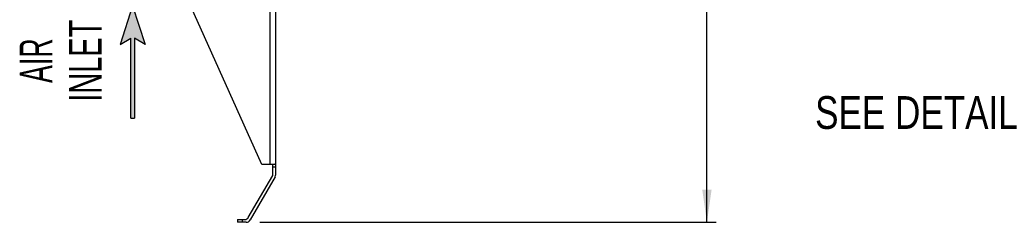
# Model space of a CAD drawing. Extents: x 0 to 594, y 0 to 420.
# Tile 11 of 157: x 202 to 307, y 132 to 154. Entities that reach past the tile are written whole.
import ezdxf
from ezdxf.enums import TextEntityAlignment as Align

# ---------------------------------------------------------------- set-up
doc = ezdxf.new("R2010")
doc.units = 0
doc.header["$LTSCALE"] = 32.67
doc.layers.get('0').update_dxf_attribs({"linetype": 'CONTINUOUS'})
doc.styles.get("Standard").update_dxf_attribs({"font": 'txt', "width": 0.8})
doc.styles.add('TEXTSTYLE_1', font='txt', dxfattribs={"width": 0.8})
doc.dimstyles.get("Standard").update_dxf_attribs({"dimtxt": 2.5, "dimasz": 2.5, "dimexe": 1.25, "dimexo": 0.625, "dimtad": 1, "dimcen": 2.5, "dimazin": 3, "dimtfac": 1, "dimtmove": 0, "dimatfit": 3})

# ---------------------------------------------------------------- blocks, each defined once
blk = doc.blocks.new('_FILLED')
at = {"color": 0, "linetype": 'BYBLOCK'}
blk.add_solid([(0, 0), (-1, 0.143), (-1, -0.143)], dxfattribs=at)
blk = doc.blocks.new('*D9')
at = {"color": 2, "linetype": 'CONTINUOUS'}
for p, q in [((246.75, 293.45), (255.52, 293.45)), ((258.79, 293.45), (276.6, 293.45)), ((275.6, 293.45), (275.6, 212.95)), ((275.6, 132.45), (275.6, 212.95)), ((227.86, 132.45), (276.6, 132.45))]:
    blk.add_line(p, q, dxfattribs=at)
at = {"color": 2, "linetype": 'CONTINUOUS', "xscale": 3.5, "yscale": 3.5, "zscale": 3.5}
for p, rotation in [((275.6, 293.45), 90), ((275.6, 132.45), 270)]:
    blk.add_blockref('_FILLED', p, dxfattribs=dict(at, rotation=rotation))
at = {"color": 5, "linetype": 'CONTINUOUS', "width": 0.8}
blk.add_text('805', height=3.5, rotation=90, dxfattribs=at).set_placement((274.72, 218.77))
blk = doc.blocks.new('ARROW_BL4', base_point=(214.27, 149.57))
at = {"color": 7, "linetype": 'CONTINUOUS'}
for p, q in [((214.27, 155.57), (212.95, 151.44)), ((214.27, 155.57), (215.59, 151.44)), ((212.95, 151.44), (214.07, 152.11)), ((214.07, 143.57), (214.07, 152.11)), ((214.47, 152.11), (214.47, 143.57)), ((215.59, 151.44), (214.47, 152.11)), ((214.07, 143.57), (214.47, 143.57))]:
    blk.add_line(p, q, dxfattribs=at)
for points in [[(212.95, 151.44), (214.27, 155.57), (214.07, 152.11)], [(214.07, 152.11), (214.27, 155.57), (214.47, 152.11)], [(214.27, 155.57), (215.59, 151.44), (214.47, 152.11)], [(214.07, 143.57), (214.07, 152.11), (214.47, 152.11)], [(214.47, 152.11), (214.47, 143.57), (214.07, 143.57)]]:
    blk.add_solid(points, dxfattribs=at)

msp = doc.modelspace()

# ---------------------------------------------------------------- linework, layer by layer
at = {"color": 7, "linetype": 'CONTINUOUS'}
for p, q in [((228.954, 138.632), (228.954, 165.632)), ((229.554, 137.566), (229.554, 165.932)), ((228.054, 138.632), (217.254, 162.774)), ((229.473, 138.632), (228.054, 138.632)), ((229.254, 137.566), (229.254, 138.632)), ((229.554, 138.332), (229.254, 138.332)), ((229.554, 138.732), (229.473, 138.732)), ((229.473, 138.732), (229.473, 138.632)), ((226.62, 132.95), (229.227, 137.466)), ((229.487, 137.316), (226.822, 132.7)), ((225.477, 132.75), (226.273, 132.75)), ((225.477, 132.75), (225.477, 132.45)), ((225.977, 132.75), (225.977, 132.45)), ((226.389, 132.45), (225.477, 132.45))]:
    msp.add_line(p, q, dxfattribs=at)
for centre, radius, start, end in [((229.054, 137.566), 0.2, 330, 360), ((229.054, 137.566), 0.5, 330, 360), ((226.273, 133.15), 0.4, 270, 330), ((226.389, 132.95), 0.5, 270, 330)]:
    msp.add_arc(centre, radius, start, end, dxfattribs=at)

# ---------------------------------------------------------------- block references
at = {"color": 2, "linetype": 'CONTINUOUS'}
msp.add_blockref('ARROW_BL4', (214.27, 149.568), dxfattribs=at)

# ---------------------------------------------------------------- texts
at = {"color": 5, "linetype": 'CONTINUOUS', "style": 'TEXTSTYLE_1'}
for s, width, p in [('INLET', 0.66, (210.957, 149.712)), ('AIR', 0.611111, (205.707, 149.712))]:
    msp.add_text(s, height=3.5, rotation=90, dxfattribs=dict(at, width=width)).set_placement(p, align=Align.CENTER)
at = {"color": 5, "linetype": 'CONTINUOUS', "width": 0.8}
msp.add_text('SEE DETAIL  ', height=3.5, dxfattribs=at).set_placement((287.152, 142.425))

# ---------------------------------------------------------------- dimensions: what is measured, and where the dimension line sits
at = {"color": 2, "linetype": 'CONTINUOUS'}
dim = msp.add_linear_dim(base=(275.596, 293.449), p1=(227.859, 132.45), p2=(246.754, 293.449), angle=90, dimstyle='Standard', dxfattribs=at)
dim.commit()
dim.dimension.update_dxf_attribs({"geometry": '*D9', "text_midpoint": (272.971, 222.968), "dimtype": 128})

doc.saveas('drawing.dxf')
